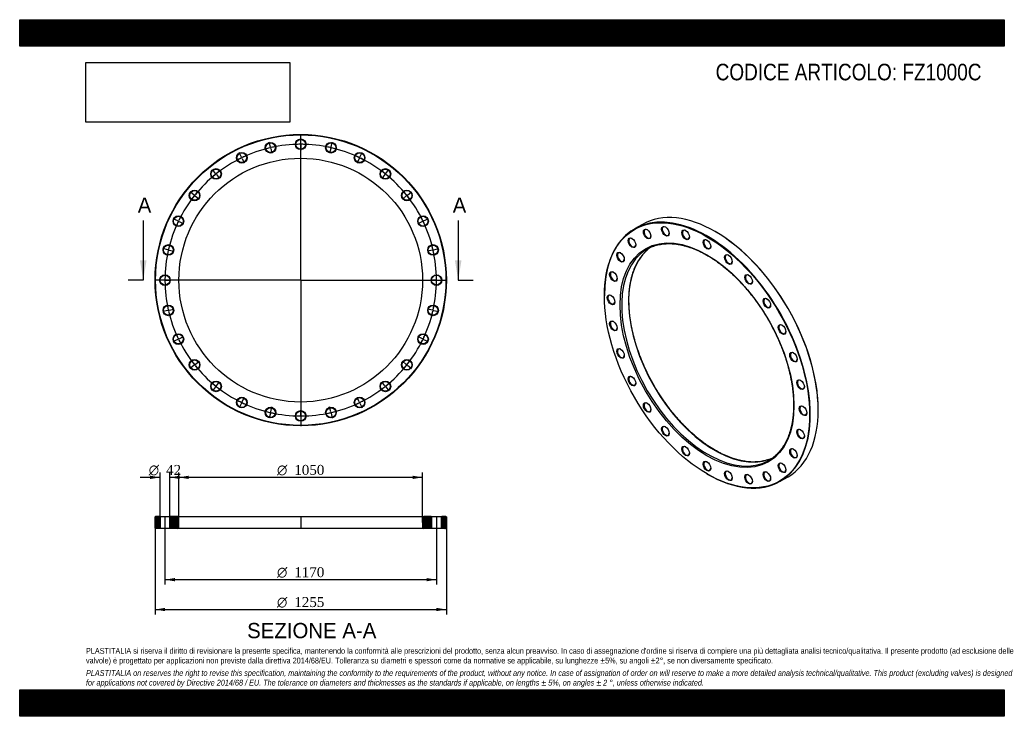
# Model space of a CAD drawing. Header units: millimetres. Extents: x 0 to 4243, y 0 to 3000.
import ezdxf
from ezdxf.enums import TextEntityAlignment as Align
from ezdxf.lldxf.tags import DXFTag

# ---------------------------------------------------------------- set-up
doc = ezdxf.new("R2010")
doc.units = ezdxf.units.MM
doc.header["$LTSCALE"] = 14.285714
for name, color, linetype in [('Default', 7, 'Continuous'), ('DV2_Default', 7, 'Continuous'), ('DV3_Default', 7, 'Continuous'), ('FZ1000C', 7, 'Continuous')]:
    doc.layers.add(name, color=color, linetype=linetype)
doc.styles.add('SEACAD_Solid_Edge_ANSI', font='seans.ttf')
doc.styles.add('SEACAD_Solid_Edge_ANSI1_Symbols', font='semeca1.ttf')
doc.styles.add('SEACAD_Times_New_Roman', font='times.ttf')
tags = doc.linetypes.add('CENTER2', pattern=[28.575, 19.05, -3.175, 3.175, -3.175]).pattern_tags.tags
tags[10:11] = [DXFTag(74, 4), DXFTag(75, 0), DXFTag(340, '0'), DXFTag(46, 0.0), DXFTag(50, 0.0), DXFTag(44, 0.0), DXFTag(45, 0.0)]
tags[8:9] = [DXFTag(74, 4), DXFTag(75, 0), DXFTag(340, '0'), DXFTag(46, 0.0), DXFTag(50, 0.0), DXFTag(44, 0.0), DXFTag(45, 0.0)]
tags[6:7] = [DXFTag(74, 4), DXFTag(75, 0), DXFTag(340, '0'), DXFTag(46, 0.0), DXFTag(50, 0.0), DXFTag(44, 0.0), DXFTag(45, 0.0)]
tags[4:5] = [DXFTag(74, 4), DXFTag(75, 0), DXFTag(340, '0'), DXFTag(46, 0.0), DXFTag(50, 0.0), DXFTag(44, 0.0), DXFTag(45, 0.0)]
picture_1 = doc.add_image_def('image1.jpg', size_in_pixel=(4302, 1260))

# ---------------------------------------------------------------- blocks, each defined once
blk = doc.blocks.new('SE')
at = {"layer": 'FZ1000C', "color": 7, "linetype": 'Continuous'}
for p, q in [((2683.3, 2118.6), (2649.4, 2099)), ((2998.5, 2086.7), (2997.1, 2087.5)), ((2519.4, 1811.7), (2519.4, 1810.1)), ((3440.8, 1319), (3440.8, 1320.6)), ((2961.7, 1044), (2963.1, 1043.2)), ((3276.9, 1012.1), (3310.8, 1031.7))]:
    blk.add_line(p, q, dxfattribs=at)
for centre, major_axis, start_param, end_param in [((2997.1, 1575.1), (-313.8, 543.4), 3.141593, 6.283185), ((2963.1, 1555.5), (313.8, -543.4), 0, 3.926991), ((2705.2, 2077.9), (-10.5, 18.2), 0, 3.880438), ((2705.2, 2077.9), (-10.5, 18.2), 5.54434, 6.283185), ((2783.7, 2089.5), (-10.5, 18.2), 0, 3.880438), ((2783.7, 2089.5), (-10.5, 18.2), 5.54434, 6.283185), ((2871.1, 2074.4), (-10.5, 18.2), 0, 3.880438), ((2871.1, 2074.4), (-10.5, 18.2), 5.54434, 6.283185), ((2998.5, 1576), (312.8, -541.7), 0.785398, 2.356194), ((2639.7, 2040.1), (-10.5, 18.2), 0, 3.880438), ((2639.7, 2040.1), (-10.5, 18.2), 5.54434, 6.283185), ((2963.1, 2033.2), (-10.5, 18.2), 0, 3.880438), ((2963.1, 2033.2), (-10.5, 18.2), 5.54434, 6.283185), ((2590.4, 1978), (-10.5, 18.2), 0, 3.880438), ((2590.4, 1978), (-10.5, 18.2), 5.54434, 6.283185), ((2995, 1573.9), (262.5, -454.7), 3.256431, 6.179085), ((2965.3, 1556.8), (-262.5, 454.7), 0, 0.117415), ((2965.3, 1556.8), (-262.5, 454.7), 6.176017, 6.283185), ((2995, 1573.9), (262.5, -454.7), 3.198191, 3.256431), ((2965.3, 1556.8), (-262.5, 454.7), 0.117415, 3.037428), ((3055.2, 1968.1), (-10.5, 18.2), 0, 3.880438), ((3055.2, 1968.1), (-10.5, 18.2), 5.54434, 6.283185), ((2559.9, 1894.7), (-10.5, 18.2), 0, 3.880438), ((2559.9, 1894.7), (-10.5, 18.2), 5.54434, 6.283185), ((3142.6, 1882.3), (-10.5, 18.2), 0, 3.880438), ((3142.6, 1882.3), (-10.5, 18.2), 5.54434, 6.283185), ((2549.5, 1794.4), (-10.5, 18.2), 0, 3.880438), ((2549.5, 1794.4), (-10.5, 18.2), 5.54434, 6.283185), ((3221.1, 1780.1), (-10.5, 18.2), 0, 3.880438), ((3221.1, 1780.1), (-10.5, 18.2), 5.54434, 6.283185), ((2559.9, 1682.1), (-10.5, 18.2), 0, 3.880438), ((2559.9, 1682.1), (-10.5, 18.2), 5.54434, 6.283185), ((3286.5, 1666.6), (-10.5, 18.2), 0, 3.880438), ((3286.5, 1666.6), (-10.5, 18.2), 5.54434, 6.283185), ((2590.4, 1563.5), (-10.5, 18.2), 0, 3.880438), ((2590.4, 1563.5), (-10.5, 18.2), 5.54434, 6.283185), ((3335.8, 1547.6), (-10.5, 18.2), 0, 3.880438), ((3335.8, 1547.6), (-10.5, 18.2), 5.54434, 6.283185), ((2639.7, 1444.5), (-10.5, 18.2), 0, 3.880438), ((2639.7, 1444.5), (-10.5, 18.2), 5.54434, 6.283185), ((3366.4, 1429), (-10.5, 18.2), 0, 3.880438), ((3366.4, 1429), (-10.5, 18.2), 5.54434, 6.283185), ((2705.2, 1331), (-10.5, 18.2), 0, 3.880438), ((2705.2, 1331), (-10.5, 18.2), 5.54434, 6.283185), ((3376.8, 1316.7), (-10.5, 18.2), 0, 3.880438), ((3376.8, 1316.7), (-10.5, 18.2), 5.54434, 6.283185), ((2783.7, 1228.8), (-10.5, 18.2), 0, 3.880438), ((2783.7, 1228.8), (-10.5, 18.2), 5.54434, 6.283185), ((3366.4, 1216.4), (-10.5, 18.2), 0, 3.880438), ((3366.4, 1216.4), (-10.5, 18.2), 5.54434, 6.283185), ((2871.1, 1143), (-10.5, 18.2), 0, 3.880438), ((2871.1, 1143), (-10.5, 18.2), 5.54434, 6.283185), ((3335.8, 1133.1), (-10.5, 18.2), 0, 3.880438), ((3335.8, 1133.1), (-10.5, 18.2), 5.54434, 6.283185), ((2965.3, 1556.8), (-262.5, 454.7), 3.037428, 3.258398), ((2995, 1573.9), (262.5, -454.7), 6.179085, 6.226587), ((2963.1, 1077.9), (-10.5, 18.2), 0, 3.880438), ((2963.1, 1077.9), (-10.5, 18.2), 5.54434, 6.283185), ((3286.5, 1071), (-10.5, 18.2), 0, 3.880438), ((3286.5, 1071), (-10.5, 18.2), 5.54434, 6.283185), ((2963.1, 1555.5), (313.8, -543.4), 5.497787, 6.283185), ((3055.2, 1036.7), (-10.5, 18.2), 0, 3.880438), ((3055.2, 1036.7), (-10.5, 18.2), 5.54434, 6.283185), ((3142.6, 1021.6), (-10.5, 18.2), 0, 3.880438), ((3142.6, 1021.6), (-10.5, 18.2), 5.54434, 6.283185), ((3221.1, 1033.2), (-10.5, 18.2), 0, 3.880438), ((3221.1, 1033.2), (-10.5, 18.2), 5.54434, 6.283185)]:
    blk.add_ellipse(centre, major_axis=major_axis, ratio=0.57735, start_param=start_param, end_param=end_param, dxfattribs=at)
for centre, major_axis in [((2961.7, 1554.7), (-312.8, 541.7)), ((2961.7, 1554.7), (265, -459)), ((2703.8, 2077.1), (11.5, -19.9)), ((2782.2, 2088.7), (11.5, -19.9)), ((2869.7, 2073.5), (11.5, -19.9)), ((2638.3, 2039.3), (11.5, -19.9)), ((2961.7, 2032.4), (11.5, -19.9)), ((2589, 1977.1), (11.5, -19.9)), ((3053.8, 1967.3), (11.5, -19.9)), ((2558.4, 1893.9), (11.5, -19.9)), ((3141.2, 1881.5), (11.5, -19.9)), ((2548.1, 1793.6), (11.5, -19.9)), ((3219.6, 1779.3), (11.5, -19.9)), ((2558.4, 1681.3), (11.5, -19.9)), ((3285.1, 1665.8), (11.5, -19.9)), ((2589, 1562.7), (11.5, -19.9)), ((3334.4, 1546.8), (11.5, -19.9)), ((2638.3, 1443.6), (11.5, -19.9)), ((3365, 1428.2), (11.5, -19.9)), ((2703.8, 1330.2), (11.5, -19.9)), ((3375.4, 1315.9), (11.5, -19.9)), ((2782.2, 1228), (11.5, -19.9)), ((3365, 1215.6), (11.5, -19.9)), ((2869.7, 1142.2), (11.5, -19.9)), ((3334.4, 1132.3), (11.5, -19.9)), ((2961.7, 1077.1), (11.5, -19.9)), ((3285.1, 1070.2), (11.5, -19.9)), ((3053.8, 1035.9), (11.5, -19.9)), ((3141.2, 1020.8), (11.5, -19.9)), ((3219.6, 1032.4), (11.5, -19.9))]:
    blk.add_ellipse(centre, major_axis=major_axis, ratio=0.57735, dxfattribs=at)
for points, knots in [([(2997.5, 1145.5), (2994.7, 1147.1), (2988, 1151), (2975.8, 1158.6), (2961.7, 1168), (2947.6, 1178), (2933.6, 1188.6), (2919.7, 1199.8), (2905.9, 1211.5), (2892.2, 1223.8), (2878.6, 1236.5), (2865.3, 1249.8), (2852.1, 1263.5), (2839.1, 1277.7), (2826.3, 1292.4), (2813.8, 1307.4), (2801.6, 1322.8), (2789.7, 1338.6), (2778, 1354.8), (2766.7, 1371.3), (2755.7, 1388.1), (2745.1, 1405.1), (2734.8, 1422.4), (2724.9, 1439.9), (2715.4, 1457.6), (2706.3, 1475.5), (2697.7, 1493.6), (2689.5, 1511.7), (2681.7, 1530), (2674.4, 1548.3), (2667.6, 1566.6), (2661.2, 1585), (2655.3, 1603.3), (2650, 1621.6), (2645.1, 1639.8), (2640.8, 1658), (2637, 1676), (2633.7, 1693.8), (2630.9, 1711.5), (2628.7, 1728.9), (2627, 1746.2), (2625.8, 1763.2), (2625.2, 1779.9), (2625.1, 1796.2), (2625.6, 1812.3), (2626.6, 1828), (2628.1, 1843.4), (2630.2, 1858.3), (2632.8, 1872.8), (2636, 1886.9), (2639.6, 1900.5), (2643.8, 1913.7), (2648.5, 1926.3), (2653.6, 1938.4), (2659.3, 1950), (2665.5, 1961.1), (2672.1, 1971.5), (2679.2, 1981.4), (2686.8, 1990.8), (2694.8, 1999.4), (2701, 2005.5), (2704.2, 2008.1), (2704.7, 2008.6)], [0, 0, 0, 0, 0.008951, 0.025975, 0.043, 0.060027, 0.077056, 0.094085, 0.111117, 0.12815, 0.145184, 0.16222, 0.179257, 0.196296, 0.213336, 0.230377, 0.247419, 0.264462, 0.281506, 0.29855, 0.315595, 0.33264, 0.349685, 0.36673, 0.383776, 0.400821, 0.417866, 0.43491, 0.451953, 0.468996, 0.486038, 0.503079, 0.520118, 0.537156, 0.554193, 0.571229, 0.588262, 0.605294, 0.622325, 0.639353, 0.65638, 0.673405, 0.690428, 0.70745, 0.724471, 0.741491, 0.75851, 0.77553, 0.792551, 0.809574, 0.8266, 0.843631, 0.860668, 0.877713, 0.894769, 0.911837, 0.928919, 0.946018, 0.963135, 0.980271, 0.997426, 1, 1, 1, 1]), ([(2731.8, 2024.7), (2732.2, 2024.9), (2736, 2026.4), (2744.2, 2028.7), (2755.6, 2031.5), (2767.4, 2033.6), (2779.5, 2035), (2791.8, 2035.6), (2804.5, 2035.6), (2817.3, 2034.9), (2830.4, 2033.5), (2843.6, 2031.3), (2857.1, 2028.5), (2870.7, 2025), (2884.4, 2020.8), (2898.3, 2016), (2912.2, 2010.5), (2926.3, 2004.3), (2940.4, 1997.4), (2954.5, 1989.9), (2968.7, 1981.8), (2982.9, 1973.1), (2997, 1963.7), (3011.1, 1953.7), (3025.1, 1943.2), (3039.1, 1932.1), (3052.9, 1920.4), (3066.6, 1908.2), (3080.2, 1895.5), (3093.6, 1882.3), (3106.8, 1868.6), (3119.8, 1854.5), (3132.5, 1839.9), (3145.1, 1824.9), (3157.3, 1809.5), (3169.3, 1793.7), (3181, 1777.6), (3192.3, 1761.2), (3203.4, 1744.4), (3214, 1727.4), (3224.4, 1710.1), (3234.3, 1692.6), (3243.8, 1674.9), (3252.9, 1657.1), (3261.6, 1639), (3269.9, 1620.9), (3277.7, 1602.7), (3285.1, 1584.4), (3292, 1566), (3298.4, 1547.7), (3304.3, 1529.3), (3309.7, 1511), (3314.6, 1492.8), (3319, 1474.6), (3322.9, 1456.6), (3326.2, 1438.8), (3329, 1421.1), (3331.3, 1403.6), (3333.1, 1386.3), (3334.3, 1369.3), (3335, 1352.6), (3335.1, 1336.2), (3334.7, 1320.1), (3333.7, 1304.3), (3332.3, 1288.9), (3330.2, 1273.9), (3327.7, 1259.4), (3324.6, 1245.3), (3321, 1231.6), (3316.9, 1218.4), (3312.3, 1205.7), (3307.2, 1193.5), (3301.5, 1181.9), (3295.4, 1170.8), (3288.8, 1160.2), (3281.8, 1150.3), (3274.3, 1140.9), (3266.3, 1132.2), (3260, 1125.9), (3256.7, 1123.1), (3256, 1122.5)], [0, 0, 0, 0, 0.00141, 0.014622, 0.027824, 0.041013, 0.054189, 0.06735, 0.080497, 0.093632, 0.106755, 0.119868, 0.132974, 0.146072, 0.159165, 0.172254, 0.185341, 0.198426, 0.211509, 0.224592, 0.237675, 0.250759, 0.263843, 0.276927, 0.290013, 0.3031, 0.316189, 0.329278, 0.342369, 0.35546, 0.368553, 0.381647, 0.394742, 0.407838, 0.420934, 0.434031, 0.447129, 0.460227, 0.473326, 0.486425, 0.499524, 0.512623, 0.525722, 0.538821, 0.551919, 0.565018, 0.578115, 0.591212, 0.604309, 0.617405, 0.630499, 0.643593, 0.656686, 0.669777, 0.682868, 0.695957, 0.709044, 0.72213, 0.735215, 0.748299, 0.761381, 0.774462, 0.787543, 0.800622, 0.813702, 0.826781, 0.839861, 0.852943, 0.866027, 0.879115, 0.892207, 0.905305, 0.918411, 0.931526, 0.944653, 0.957792, 0.970944, 0.984111, 0.997293, 1, 1, 1, 1]), ([(3229.3, 1106.2), (3229, 1106.1), (3225.3, 1104.7), (3217.2, 1102.3), (3205.9, 1099.4), (3194.1, 1097.3), (3182, 1095.8), (3169.7, 1095.1), (3157.1, 1095), (3144.3, 1095.7), (3131.2, 1097), (3118, 1099.1), (3104.6, 1101.8), (3091, 1105.3), (3077.3, 1109.4), (3063.4, 1114.1), (3049.5, 1119.6), (3035.4, 1125.7), (3021.4, 1132.5), (3008.4, 1139.3), (3001, 1143.5), (2997.5, 1145.5)], [0, 0, 0, 0, 0.004514, 0.061168, 0.117776, 0.174332, 0.230827, 0.287262, 0.343638, 0.399958, 0.456229, 0.512457, 0.568649, 0.624811, 0.680951, 0.737073, 0.793182, 0.849283, 0.905379, 0.961473, 1, 1, 1, 1])]:
    blk.add_open_spline(points, degree=3, knots=knots, dxfattribs=at)
blk = doc.blocks.new('SE1')
at = {"layer": 'Default', "color": 7, "linetype": 'CENTER2'}
for start, end in [(90.2938, 102.5633), (77.4367, 89.7062), (103.151, 115.4205), (64.5795, 76.849), (116.0081, 128.2776), (51.7224, 63.9919), (128.8653, 141.1347), (38.8653, 51.1347), (141.7224, 153.9919), (26.0081, 38.2776), (154.5795, 166.849), (13.151, 25.4205), (167.4367, 179.7062), (0.2938, 12.5633), (180.2938, 192.5633), (347.4367, 359.7062), (193.151, 205.4205), (334.5795, 346.849), (206.0081, 218.2776), (321.7224, 333.9919), (218.8653, 231.1347), (308.8653, 321.1347), (231.7224, 243.9919), (296.0081, 308.2776), (244.5795, 256.849), (283.151, 295.4205), (257.4367, 269.7062), (270.2938, 282.5633)]:
    blk.add_arc((1211, 1878.4), 585, start, end, dxfattribs=at)
at = {"layer": 'DV2_Default', "color": 7, "linetype": 'CENTER2'}
for p, q in [((1211, 1881.4), (1211, 2507.6)), ((1080.1, 2451.6), (1075.3, 2472.8)), ((1211, 2466.4), (1211, 2488.1)), ((1211, 2461.9), (1211, 2464.9)), ((1341.8, 2451.6), (1346.7, 2472.8)), ((955.9, 2408.1), (946.4, 2427.7)), ((1081.1, 2447.2), (1080.5, 2450.2)), ((1081.5, 2445.8), (1086.3, 2424.6)), ((1211, 2460.4), (1211, 2438.6)), ((1340.5, 2445.8), (1335.6, 2424.6)), ((1340.8, 2447.2), (1341.5, 2450.2)), ((1466.1, 2408.1), (1475.5, 2427.7)), ((957.8, 2404.1), (956.5, 2406.8)), ((958.5, 2402.7), (967.9, 2383.1)), ((1463.5, 2402.7), (1454.1, 2383.1)), ((1464.1, 2404.1), (1465.4, 2406.8)), ((844.4, 2338.1), (830.8, 2355.1)), ((847.2, 2334.6), (845.3, 2336.9)), ((1574.8, 2334.6), (1576.7, 2336.9)), ((1577.6, 2338.1), (1591.1, 2355.1)), ((848.1, 2333.4), (861.7, 2316.4)), ((1573.8, 2333.4), (1560.3, 2316.4)), ((751.3, 2245), (734.3, 2258.5)), ((1670.7, 2245), (1687.7, 2258.5)), ((754.8, 2242.2), (752.4, 2244)), ((756, 2241.2), (773, 2227.7)), ((1666, 2241.2), (1649, 2227.7)), ((1667.2, 2242.2), (1669.5, 2244)), ((681.2, 2133.5), (661.6, 2142.9)), ((685.3, 2131.5), (682.6, 2132.8)), ((686.6, 2130.9), (706.2, 2121.5)), ((1735.3, 2130.9), (1715.7, 2121.5)), ((1736.7, 2131.5), (1739.4, 2132.8)), ((1740.7, 2133.5), (1760.3, 2142.9)), ((637.7, 2009.2), (616.5, 2014.1)), ((642.1, 2008.2), (639.2, 2008.9)), ((643.6, 2007.9), (664.8, 2003)), ((1778.4, 2007.9), (1757.2, 2003)), ((1779.8, 2008.2), (1782.8, 2008.9)), ((1784.2, 2009.2), (1805.4, 2014.1)), ((1208, 1878.4), (581.7, 1878.4)), ((623, 1878.4), (601.2, 1878.4)), ((627.5, 1878.4), (624.5, 1878.4)), ((629, 1878.4), (650.7, 1878.4)), ((1212.5, 1878.4), (1209.5, 1878.4)), ((1211, 1879.9), (1211, 1876.9)), ((1211, 1875.4), (1211, 1249.1)), ((1214, 1878.4), (1840.2, 1878.4)), ((1793, 1878.4), (1771.2, 1878.4)), ((1793, 1878.4), (1773.2, 1878.4)), ((1794.5, 1878.4), (1797.5, 1878.4)), ((1794.5, 1878.4), (1797.5, 1878.4)), ((1799, 1878.4), (1818.7, 1878.4)), ((1799, 1878.4), (1820.7, 1878.4)), ((637.7, 1747.5), (616.5, 1742.7)), ((642.1, 1748.5), (639.2, 1747.9)), ((643.6, 1748.9), (664.8, 1753.7)), ((1778.4, 1748.9), (1757.2, 1753.7)), ((1779.8, 1748.5), (1782.8, 1747.9)), ((1784.2, 1747.5), (1805.4, 1742.7)), ((681.2, 1623.2), (661.6, 1613.8)), ((685.3, 1625.2), (682.6, 1623.9)), ((686.6, 1625.8), (706.2, 1635.3)), ((1735.3, 1625.8), (1715.7, 1635.3)), ((1736.7, 1625.2), (1739.4, 1623.9)), ((1740.7, 1623.2), (1760.3, 1613.8)), ((756, 1515.5), (773, 1529.1)), ((1666, 1515.5), (1649, 1529.1)), ((751.3, 1511.8), (734.3, 1498.2)), ((754.8, 1514.6), (752.4, 1512.7)), ((1667.2, 1514.6), (1669.5, 1512.7)), ((1670.7, 1511.8), (1687.7, 1498.2)), ((844.4, 1418.7), (830.8, 1401.6)), ((847.2, 1422.2), (845.3, 1419.8)), ((848.1, 1423.3), (861.7, 1440.3)), ((1573.8, 1423.3), (1560.3, 1440.3)), ((1574.8, 1422.2), (1576.7, 1419.8)), ((1577.6, 1418.7), (1591.1, 1401.6)), ((958.5, 1354), (967.9, 1373.6)), ((1463.5, 1354), (1454.1, 1373.6)), ((955.9, 1348.6), (946.4, 1329)), ((957.8, 1352.7), (956.5, 1350)), ((1081.5, 1311), (1086.3, 1332.2)), ((1211, 1296.4), (1211, 1318.1)), ((1340.5, 1311), (1335.6, 1332.2)), ((1464.1, 1352.7), (1465.4, 1350)), ((1466.1, 1348.6), (1475.5, 1329)), ((1080.1, 1305.1), (1075.3, 1283.9)), ((1081.1, 1309.5), (1080.5, 1306.6)), ((1211, 1294.9), (1211, 1291.9)), ((1211, 1290.4), (1211, 1268.6)), ((1340.8, 1309.5), (1341.5, 1306.6)), ((1341.8, 1305.1), (1346.7, 1283.9))]:
    blk.add_line(p, q, dxfattribs=at)
for start, end in [(90.2938, 92.4241), (89.8531, 90.1469), (87.5759, 89.7062), (103.151, 105.2812), (102.7102, 103.0041), (100.4331, 102.5633), (77.4367, 79.5669), (76.9959, 77.2898), (74.7188, 76.849), (116.0081, 118.1383), (115.5674, 115.8612), (113.2902, 115.4205), (64.5795, 66.7098), (64.1388, 64.4326), (61.8617, 63.9919), (128.8653, 130.9955), (128.4245, 128.7183), (126.1474, 128.2776), (51.7224, 53.8526), (51.2817, 51.5755), (49.0045, 51.1347), (139.0045, 141.1347), (38.8653, 40.9955), (141.7224, 143.8526), (141.2817, 141.5755), (38.4245, 38.7183), (36.1474, 38.2776), (154.5795, 156.7098), (154.1388, 154.4326), (151.8617, 153.9919), (26.0081, 28.1383), (25.5674, 25.8612), (23.2902, 25.4205), (167.4367, 169.5669), (166.9959, 167.2898), (164.7188, 166.849), (13.151, 15.2812), (12.7102, 13.0041), (10.4331, 12.5633), (177.5759, 179.7062), (179.8531, 180.1469), (180.2938, 182.4241), (0.2938, 2.4241), (0.2938, 2.2282), (357.7718, 359.7062), (357.5759, 359.7062), (359.8531, 0.1469), (359.8531, 0.1469), (190.4331, 192.5633), (192.7102, 193.0041), (193.151, 195.2812), (344.7188, 346.849), (346.9959, 347.2898), (347.4367, 349.5669), (203.2902, 205.4205), (205.5674, 205.8612), (206.0081, 208.1383), (331.8617, 333.9919), (334.1388, 334.4326), (334.5795, 336.7098), (216.1474, 218.2776), (321.7224, 323.8526), (218.4245, 218.7183), (218.8653, 220.9955), (319.0045, 321.1347), (321.2817, 321.5755), (229.0045, 231.1347), (231.2817, 231.5755), (231.7224, 233.8526), (306.1474, 308.2776), (308.4245, 308.7183), (308.8653, 310.9955), (241.8617, 243.9919), (296.0081, 298.1383), (244.1388, 244.4326), (244.5795, 246.7098), (293.2902, 295.4205), (295.5674, 295.8612), (254.7188, 256.849), (256.9959, 257.2898), (257.4367, 259.5669), (267.5759, 269.7062), (269.8531, 270.1469), (270.2938, 272.4241), (280.4331, 282.5633), (282.7102, 283.0041), (283.151, 285.2812)]:
    blk.add_arc((1211, 1878.4), 585, start, end, dxfattribs=at)
at = {"layer": 'FZ1000C', "color": 7, "linetype": 'Continuous'}
for centre, radius in [((1211, 1878.4), 627.5), ((1211, 1878.4), 625.5), ((1080.8, 2448.7), 23), ((1080.8, 2448.7), 21), ((1211, 2463.4), 23), ((1211, 2463.4), 21), ((1341.2, 2448.7), 23), ((1341.2, 2448.7), 21), ((957.2, 2405.4), 23), ((957.2, 2405.4), 21), ((1464.8, 2405.4), 23), ((1464.8, 2405.4), 21), ((1211, 1878.4), 525), ((846.2, 2335.7), 23), ((846.2, 2335.7), 21), ((1575.7, 2335.7), 23), ((1575.7, 2335.7), 21), ((753.6, 2243.1), 23), ((753.6, 2243.1), 21), ((1668.3, 2243.1), 23), ((1668.3, 2243.1), 21), ((683.9, 2132.2), 23), ((683.9, 2132.2), 21), ((1738, 2132.2), 23), ((1738, 2132.2), 21), ((640.6, 2008.5), 23), ((640.6, 2008.5), 21), ((1781.3, 2008.5), 23), ((1781.3, 2008.5), 21), ((626, 1878.4), 23), ((626, 1878.4), 21), ((1796, 1878.4), 23), ((1796, 1878.4), 21), ((640.6, 1748.2), 23), ((640.6, 1748.2), 21), ((1781.3, 1748.2), 23), ((1781.3, 1748.2), 21), ((683.9, 1624.5), 23), ((683.9, 1624.5), 21), ((1738, 1624.5), 23), ((1738, 1624.5), 21), ((753.6, 1513.6), 23), ((753.6, 1513.6), 21), ((1668.3, 1513.6), 23), ((1668.3, 1513.6), 21), ((846.2, 1421), 23), ((1575.7, 1421), 23), ((846.2, 1421), 21), ((1575.7, 1421), 21), ((957.2, 1351.3), 23), ((957.2, 1351.3), 21), ((1464.8, 1351.3), 23), ((1464.8, 1351.3), 21), ((1080.8, 1308), 23), ((1080.8, 1308), 21), ((1211, 1293.4), 23), ((1341.2, 1308), 23), ((1341.2, 1308), 21), ((1211, 1293.4), 21)]:
    blk.add_circle(centre, radius, dxfattribs=at)
blk = doc.blocks.new('SE3')
at = {"color": 7, "linetype": 'Continuous', "style": 'SEACAD_Solid_Edge_ANSI'}
blk.add_text('A', height=65.7, dxfattribs=at).set_placement((508.7, 2234.1), align=Align.TOP_LEFT)
blk = doc.blocks.new('SE4')
at = {"color": 7, "linetype": 'Continuous', "style": 'SEACAD_Solid_Edge_ANSI'}
blk.add_text('A', height=65.7, dxfattribs=at).set_placement((1865.9, 2234.1), align=Align.TOP_LEFT)
blk = doc.blocks.new('SEANNOT_GROUP')
at = {"linetype": 'Continuous'}
blk.add_hatch(color=7, dxfattribs=at).paths.add_polyline_path([(518.1, 1964.1), (532.4, 1878.4), (546.7, 1964.1)])
at = {"color": 7, "linetype": 'Continuous'}
blk.add_lwpolyline([(532.4, 2135.5), (532.4, 1878.4)], dxfattribs=at)
blk = doc.blocks.new('SEANNOT_GROUP1')
at = {"linetype": 'Continuous'}
blk.add_hatch(color=7, dxfattribs=at).paths.add_polyline_path([(1875.3, 1964.1), (1889.5, 1878.4), (1903.8, 1964.1)])
at = {"color": 7, "linetype": 'Continuous'}
blk.add_lwpolyline([(1889.5, 2135.5), (1889.5, 1878.4)], dxfattribs=at)
blk = doc.blocks.new('SE2')
at = {"layer": 'Default', "color": 7, "linetype": 'CENTER2'}
for p, q in [((532.4, 1878.4), (468.1, 1878.4)), ((1889.5, 1878.4), (1953.8, 1878.4))]:
    blk.add_line(p, q, dxfattribs=at)
at = {"layer": 'Default'}
for name in ['SE3', 'SE4', 'SEANNOT_GROUP', 'SEANNOT_GROUP1']:
    blk.add_blockref(name, (0, 0), dxfattribs=at)
blk = doc.blocks.new('SE5')
at = {"layer": 'FZ1000C', "linetype": 'Continuous'}
h = blk.add_hatch(dxfattribs=at)
h.set_pattern_fill('LINE', scale=0.629921, angle=45, style=0)
h.paths.add_polyline_path([(603, 860.5), (585.5, 860.5), (583.5, 858.5), (583.5, 810.5), (585.5, 808.5), (603, 808.5), (605, 810.5), (605, 858.5)])
h = blk.add_hatch(dxfattribs=at)
h.set_pattern_fill('LINE', scale=0.629921, angle=45, style=0)
edge = h.paths.add_edge_path()
edge.add_line((649, 808.5), (681, 808.5))
edge.add_arc((681, 813.5), 5, 270, 360)
edge.add_line((686, 813.5), (686, 855.5))
edge.add_arc((681, 855.5), 5, 0, 90)
edge.add_line((681, 860.5), (649, 860.5))
edge.add_line((649, 860.5), (647, 858.5))
edge.add_line((647, 858.5), (647, 810.5))
edge.add_line((647, 810.5), (649, 808.5))
h = blk.add_hatch(dxfattribs=at)
h.set_pattern_fill('LINE', scale=0.629921, angle=45, style=0)
edge = h.paths.add_edge_path()
edge.add_line((1775, 810.5), (1775, 858.5))
edge.add_line((1775, 858.5), (1773, 860.5))
edge.add_line((1773, 860.5), (1741, 860.5))
edge.add_arc((1741, 855.5), 5, 90, 180)
edge.add_line((1736, 855.5), (1736, 813.5))
edge.add_arc((1741, 813.5), 5, 180, 270)
edge.add_line((1741, 808.5), (1773, 808.5))
edge.add_line((1773, 808.5), (1775, 810.5))
h = blk.add_hatch(dxfattribs=at)
h.set_pattern_fill('LINE', scale=0.629921, angle=45, style=0)
h.paths.add_polyline_path([(1817, 858.5), (1817, 810.5), (1819, 808.5), (1836.5, 808.5), (1838.5, 810.5), (1838.5, 858.5), (1836.5, 860.5), (1819, 860.5)])
at = {"layer": 'DV3_Default', "color": 7, "linetype": 'CENTER2'}
for p, q in [((626, 862.2), (626, 806.7)), ((1211, 862.2), (1211, 806.7)), ((1796, 862.2), (1796, 806.7))]:
    blk.add_line(p, q, dxfattribs=at)
at = {"layer": 'FZ1000C', "color": 7, "linetype": 'Continuous'}
for p, q in [((585.5, 860.5), (583.5, 858.5)), ((583.5, 810.5), (583.5, 858.5)), ((603, 860.5), (585.5, 860.5)), ((603, 860.5), (649, 860.5)), ((603, 860.5), (605, 858.5)), ((647, 858.5), (605, 858.5)), ((605, 858.5), (605, 810.5)), ((647, 858.5), (649, 860.5)), ((647, 810.5), (647, 858.5)), ((681, 860.5), (649, 860.5)), ((681, 860.5), (1741, 860.5)), ((686, 813.5), (686, 855.5)), ((1736, 855.5), (1736, 813.5)), ((1773, 860.5), (1741, 860.5)), ((1773, 860.5), (1819, 860.5)), ((1773, 860.5), (1775, 858.5)), ((1817, 858.5), (1775, 858.5)), ((1775, 858.5), (1775, 810.5)), ((1817, 858.5), (1819, 860.5)), ((1817, 810.5), (1817, 858.5)), ((1836.5, 860.5), (1819, 860.5)), ((1838.5, 858.5), (1836.5, 860.5)), ((1838.5, 858.5), (1838.5, 810.5)), ((583.5, 810.5), (585.5, 808.5)), ((603, 808.5), (585.5, 808.5)), ((605, 810.5), (603, 808.5)), ((649, 808.5), (603, 808.5)), ((605, 810.5), (647, 810.5)), ((649, 808.5), (647, 810.5)), ((681, 808.5), (649, 808.5)), ((1741, 808.5), (681, 808.5)), ((1773, 808.5), (1741, 808.5)), ((1775, 810.5), (1773, 808.5)), ((1819, 808.5), (1773, 808.5)), ((1775, 810.5), (1817, 810.5)), ((1819, 808.5), (1817, 810.5)), ((1836.5, 808.5), (1819, 808.5)), ((1836.5, 808.5), (1838.5, 810.5))]:
    blk.add_line(p, q, dxfattribs=at)
for centre, start, end in [((681, 855.5), 0, 90), ((1741, 855.5), 90, 180), ((681, 813.5), 270, 0), ((1741, 813.5), 180, 270)]:
    blk.add_arc(centre, 5, start, end, dxfattribs=at)
blk = doc.blocks.new('GDimGGroup')
at = {"layer": 'Default', "linetype": 'Continuous'}
for points in [[(728.8, 1036.2), (686, 1029.1), (728.8, 1021.9)], [(1693.1, 1036.2), (1693.1, 1021.9), (1736, 1029.1)]]:
    blk.add_hatch(color=7, dxfattribs=at).paths.add_polyline_path(points)
at = {"layer": 'Default', "color": 7, "linetype": 'Continuous'}
for p, q in [((686, 834.5), (686, 1050.5)), ((1736, 1029.1), (686, 1029.1)), ((1736, 834.5), (1736, 1050.5))]:
    blk.add_line(p, q, dxfattribs=at)
for s, height, style, p in [('O', 42.9, 'SEACAD_Solid_Edge_ANSI1_Symbols', (1108.7, 1082.6)), ('1050', 42.86, 'SEACAD_Times_New_Roman', (1183.3, 1082.6))]:
    blk.add_text(s, height=height, dxfattribs=dict(at, style=style)).set_placement(p, align=Align.TOP_LEFT)
blk = doc.blocks.new('GDimGGroup1')
at = {"layer": 'Default', "linetype": 'Continuous'}
for points in [[(668.8, 581.3), (668.8, 595.5), (626, 588.4)], [(1753.1, 581.3), (1796, 588.4), (1753.1, 595.5)]]:
    blk.add_hatch(color=7, dxfattribs=at).paths.add_polyline_path(points)
at = {"layer": 'Default', "color": 7, "linetype": 'Continuous'}
for p, q in [((626, 806.7), (626, 567)), ((1796, 806.7), (1796, 567)), ((1796, 588.4), (626, 588.4))]:
    blk.add_line(p, q, dxfattribs=at)
for s, height, style, p in [('O', 42.9, 'SEACAD_Solid_Edge_ANSI1_Symbols', (1108.7, 642)), ('1170', 42.86, 'SEACAD_Times_New_Roman', (1183.3, 642))]:
    blk.add_text(s, height=height, dxfattribs=dict(at, style=style)).set_placement(p, align=Align.TOP_LEFT)
blk = doc.blocks.new('GDimGGroup2')
at = {"layer": 'Default', "linetype": 'Continuous'}
for points in [[(562.1, 1036.2), (562.1, 1021.9), (605, 1029)], [(689.8, 1036.2), (647, 1029), (689.8, 1021.9)]]:
    blk.add_hatch(color=7, dxfattribs=at).paths.add_polyline_path(points)
at = {"layer": 'Default', "color": 7, "linetype": 'Continuous'}
for p, q in [((605, 1029), (519.3, 1029)), ((605, 858.5), (605, 1050.5)), ((647, 858.5), (647, 1050.5)), ((732.7, 1029), (647, 1029))]:
    blk.add_line(p, q, dxfattribs=at)
for s, height, style, p in [('O', 42.9, 'SEACAD_Solid_Edge_ANSI1_Symbols', (556.2, 1082.6)), ('42', 42.86, 'SEACAD_Times_New_Roman', (630.8, 1082.6))]:
    blk.add_text(s, height=height, dxfattribs=dict(at, style=style)).set_placement(p, align=Align.TOP_LEFT)
blk = doc.blocks.new('GDimGGroup3')
at = {"layer": 'Default', "linetype": 'Continuous'}
for points in [[(626.3, 452.7), (626.3, 467), (583.5, 459.8)], [(1795.6, 452.7), (1838.5, 459.8), (1795.6, 467)]]:
    blk.add_hatch(color=7, dxfattribs=at).paths.add_polyline_path(points)
at = {"layer": 'Default', "color": 7, "linetype": 'Continuous'}
for p, q in [((583.5, 834.5), (583.5, 438.4)), ((1838.5, 834.5), (1838.5, 438.4)), ((583.5, 459.8), (1838.5, 459.8))]:
    blk.add_line(p, q, dxfattribs=at)
for s, height, style, p in [('O', 42.9, 'SEACAD_Solid_Edge_ANSI1_Symbols', (1108.7, 513.4)), ('1255', 42.86, 'SEACAD_Times_New_Roman', (1183.3, 513.4))]:
    blk.add_text(s, height=height, dxfattribs=dict(at, style=style)).set_placement(p, align=Align.TOP_LEFT)

msp = doc.modelspace()

# ---------------------------------------------------------------- hatches: boundary and pattern name
at = {"layer": 'Default', "linetype": 'Continuous'}
h = msp.add_hatch(dxfattribs=at)
h.set_pattern_fill('LINE', scale=0.6299213, angle=45, style=0)
h.paths.add_polyline_path([(4242.9, 2885.7), (4242.9, 3000), (0, 3000), (0, 2885.7)])
for points in [[(4242.9, 2885.7), (4242.9, 3000), (0, 3000), (0, 2885.7)], [(4242.9, 0), (4242.9, 114.3), (0, 114.3), (0, 0)]]:
    msp.add_hatch(color=7, dxfattribs=at).paths.add_polyline_path(points)
h = msp.add_hatch(dxfattribs=at)
h.set_pattern_fill('LINE', scale=0.629921, angle=45, style=0)
h.paths.add_polyline_path([(4242.9, 0), (4242.9, 114.3), (0, 114.3), (0, 0)])

# ---------------------------------------------------------------- linework, layer by layer
at = {"layer": 'Default', "color": 7, "linetype": 'Continuous'}
for p, q in [((0, 3000), (4242.9, 3000)), ((0, 2885.7), (0, 3000)), ((4242.9, 3000), (4242.9, 2885.7)), ((4242.9, 2885.7), (0, 2885.7)), ((0, 114.3), (4242.9, 114.3)), ((0, 0), (0, 114.3)), ((4242.9, 114.3), (4242.9, 0)), ((4242.9, 0), (0, 0))]:
    msp.add_line(p, q, dxfattribs=at)

# ---------------------------------------------------------------- block references
at = {"layer": 'Default'}
for name in ['SE1', 'SE2', 'SE', 'GDimGGroup2', 'GDimGGroup', 'SE5', 'GDimGGroup3', 'GDimGGroup1']:
    msp.add_blockref(name, (0, 0), dxfattribs=at)

# ---------------------------------------------------------------- texts
at = {"layer": 'Default', "color": 7, "linetype": 'Continuous', "style": 'SEACAD_Solid_Edge_ANSI'}
msp.add_text('SEZIONE A-A', height=65.714, dxfattribs=at).set_placement((980.2, 402.1), align=Align.TOP_LEFT)
at = {"layer": 'Default', "attachment_point": 1}
for s, insert, char_height, width in [('{\\fArial Narrow|b0||i0||c0|p34;\\C7;\\H71.42857143;\\W1.;CODICE ARTICOLO: FZ1000C}', (2998.9, 2810.3), 71.429, 1153.809), ("{\\fArial Narrow|b0||i0||c0|p34;\\C7;\\H25.;\\W1.;PLASTITALIA si riserva il diritto di revisionare la presente specifica, mantenendo la conformità alle prescrizioni del prodotto, senza alcun preavviso. In caso di assegnazione d'ordine si riserva di compiere una più dettagliata analisi tecnico/qualitativa. Il presente prodotto (ad esclusione delle \\P}{\\fArial Narrow|b0||i0||c0|p34;\\C7;\\H25.;\\W1.;valvole) è progettato per applicazioni non previste dalla direttiva 2014/68/EU. Tolleranza su diametri e spessori come da normative se applicabile, su lunghezze ±5%, su angoli ±2°, se non diversamente specificato.\\P}{\\fArial Narrow|b0||i0||c0|p34;\\C7;\\H7.142857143;\\W1.;   \\P}{\\fArial Narrow|b0||i1||c0|p34;\\C7;\\H25.;\\W1.;PLASTITALIA on reserves the right to revise this specification, maintaining the conformity to the requirements of the product, without any notice. In case of assignation of order on will reserve to make a more detailed analysis technical/qualitative. This product (excluding valves) is designed \\P}{\\fArial Narrow|b0||i1||c0|p34;\\C7;\\H25.;\\W1.;for applications not covered by Directive 2014/68 / EU. The tolerance on diameters and thicknesses as the standards if applicable, on lengths ± 5%, on angles ± 2 °, unless otherwise indicated.\\P}", (285.7, 294.3), 25, 3671.429)]:
    msp.add_mtext(s, dxfattribs=dict(at, insert=insert, char_height=char_height, width=width))

# ---------------------------------------------------------------- pictures from other files: only their frames are drawn
image = msp.add_image(picture_1, insert=(285.7, 2558.6), size_in_units=(878, 257.1))
image.dxf.flags = 7

doc.saveas('drawing.dxf')
